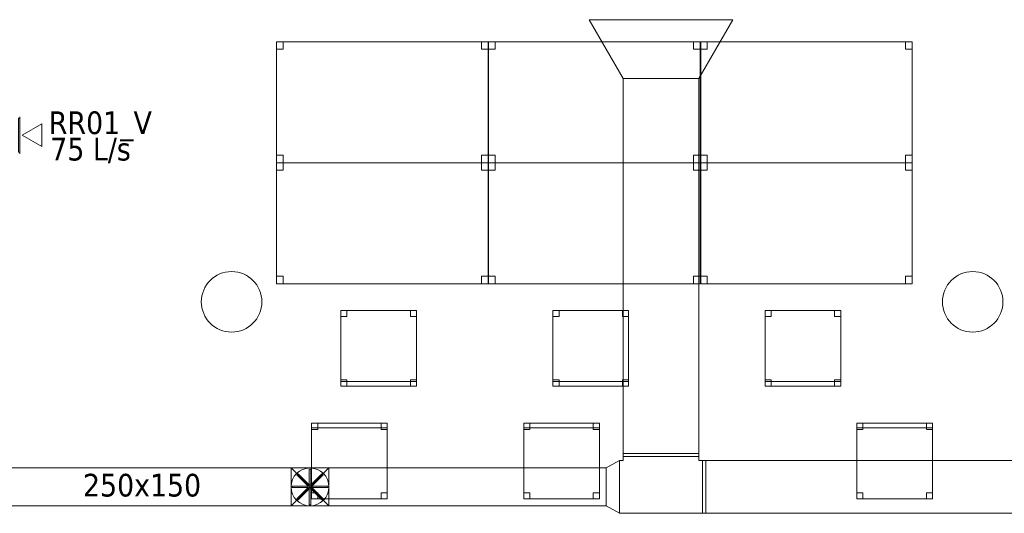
# Model space of a CAD drawing. Header units: metres. Extents: x 397.7 to 427.5, y 12.6 to 28.4.
# Tile 17 of 124: x 404.4 to 410.9, y 16.4 to 19.7. Entities that reach past the tile are written whole.
import ezdxf

# ---------------------------------------------------------------- set-up
doc = ezdxf.new("R2010")
doc.units = ezdxf.units.M
for name, color, linetype, lineweight in [('02_MOBILIARIO', 7, 'Continuous', 18), ('A-COLS-____-MCUT', 7, 'Continuous', 18), ('A-COLS-____-OTLN', 7, 'Continuous', 18), ('A-DETL-____-MBND', 7, 'Continuous', 18), ('A-DETL-GENF-OTLN', 7, 'Continuous', 18), ('M-HVAC-CDFF-IDEN', 7, 'Continuous', 30), ('M-HVAC-CDFF-OTLN', 7, 'Continuous', 18), ('M-HVAC-DUCT-IDEN', 7, 'Continuous', 30), ('M-HVAC-DUCT-OTLN', 7, 'Continuous', 18)]:
    doc.layers.add(name, color=color, linetype=linetype, lineweight=lineweight)
doc.styles.add('Tahoma_2', font='tahoma.ttf', dxfattribs={"height": 0.15})

# ---------------------------------------------------------------- blocks, each defined once
blk = doc.blocks.new('Family - Cadira d_Oficina_P5-151219-08_CLI_AIRE_P5')
at = {"layer": 'A-DETL-____-MBND', "color": 253, "true_color": 0xaaaaaa}
for p, q in [((0, 0.5), (0.04, 0.5)), ((0, 0.46), (0, 0.5)), ((0.04, 0.5), (0, 0.5)), ((0, 0.5), (0, 0.46)), ((0, 0), (0, 0.5)), ((0, 0.5), (0.5, 0.5)), ((0, 0.5), (0, 0)), ((0.5, 0.5), (0, 0.5)), ((0.04, 0.46), (0, 0.46)), ((0, 0.46), (0.04, 0.46)), ((0.04, 0.5), (0.04, 0.46)), ((0.04, 0.46), (0.04, 0.5)), ((0.46, 0.5), (0.5, 0.5)), ((0.46, 0.46), (0.46, 0.5)), ((0.5, 0.5), (0.46, 0.5)), ((0.46, 0.5), (0.46, 0.46)), ((0.5, 0.46), (0.46, 0.46)), ((0.46, 0.46), (0.5, 0.46)), ((0.5, 0.5), (0.5, 0.46)), ((0.5, 0.46), (0.5, 0.5)), ((0.5, 0.5), (0.5, 0)), ((0.5, 0), (0.5, 0.5)), ((0, 0.04), (0.04, 0.04)), ((0, 0), (0, 0.04)), ((0.04, 0.04), (0, 0.04)), ((0, 0.04), (0, 0)), ((0, 0.03), (0.5, 0.03)), ((0, 0), (0, 0.03)), ((0.5, 0.03), (0, 0.03)), ((0, 0.03), (0, 0)), ((0.04, 0), (0, 0)), ((0, 0), (0.04, 0)), ((0.5, 0), (0, 0)), ((0, 0), (0.5, 0)), ((0.5, 0), (0, 0)), ((0.04, 0.04), (0.04, 0)), ((0.04, 0), (0.04, 0.04)), ((0.46, 0.04), (0.5, 0.04)), ((0.46, 0), (0.46, 0.04)), ((0.5, 0.04), (0.46, 0.04)), ((0.46, 0.04), (0.46, 0)), ((0.5, 0.04), (0.5, 0)), ((0.5, 0), (0.5, 0.04)), ((0.5, 0.03), (0.5, 0)), ((0.5, 0), (0.5, 0.03)), ((0, 0), (0.5, 0)), ((0.5, 0), (0.46, 0)), ((0.46, 0), (0.5, 0))]:
    blk.add_line(p, q, dxfattribs=at)
blk = doc.blocks.new('Family - Cadira d_Oficina_P5-151223-08_CLI_AIRE_P5')
at = {"layer": 'A-DETL-____-MBND', "color": 253, "true_color": 0xaaaaaa}
for p, q in [((0, 0.46), (0, 0.5)), ((0, 0.5), (0.04, 0.5)), ((0, 0.5), (0, 0.46)), ((0.04, 0.5), (0, 0.5)), ((0, 0.47), (0, 0.5)), ((0, 0.5), (0.5, 0.5)), ((0, 0.5), (0, 0.47)), ((0.5, 0.5), (0, 0.5)), ((0, 0), (0, 0.5)), ((0, 0.5), (0.5, 0.5)), ((0.5, 0.5), (0, 0.5)), ((0, 0.5), (0, 0)), ((0.5, 0.47), (0, 0.47)), ((0, 0.47), (0.5, 0.47)), ((0.04, 0.46), (0, 0.46)), ((0, 0.46), (0.04, 0.46)), ((0.04, 0.5), (0.04, 0.46)), ((0.04, 0.46), (0.04, 0.5)), ((0.46, 0.46), (0.46, 0.5)), ((0.46, 0.5), (0.5, 0.5)), ((0.46, 0.5), (0.46, 0.46)), ((0.5, 0.5), (0.46, 0.5)), ((0.5, 0.46), (0.46, 0.46)), ((0.46, 0.46), (0.5, 0.46)), ((0.5, 0.5), (0.5, 0.46)), ((0.5, 0.46), (0.5, 0.5)), ((0.5, 0.5), (0.5, 0.47)), ((0.5, 0.47), (0.5, 0.5)), ((0.5, 0.5), (0.5, 0)), ((0.5, 0), (0.5, 0.5)), ((0, 0), (0, 0.04)), ((0, 0.04), (0.04, 0.04)), ((0, 0.04), (0, 0)), ((0.04, 0.04), (0, 0.04)), ((0.5, 0), (0, 0)), ((0.04, 0), (0, 0)), ((0, 0), (0.04, 0)), ((0.04, 0.04), (0.04, 0)), ((0.04, 0), (0.04, 0.04)), ((0.46, 0), (0.46, 0.04)), ((0.46, 0.04), (0.5, 0.04)), ((0.46, 0.04), (0.46, 0)), ((0.5, 0.04), (0.46, 0.04)), ((0.5, 0), (0.46, 0)), ((0.46, 0), (0.5, 0)), ((0.5, 0.04), (0.5, 0)), ((0.5, 0), (0.5, 0.04)), ((0, 0), (0.5, 0))]:
    blk.add_line(p, q, dxfattribs=at)
blk = doc.blocks.new('Family - Cadira d_Oficina_P5-151241-08_CLI_AIRE_P5')
at = {"layer": 'A-DETL-____-MBND', "color": 253, "true_color": 0xaaaaaa}
for p, q in [((0, 0), (0, 0.5)), ((0, 0.5), (0.5, 0.5)), ((0.5, 0.5), (0, 0.5)), ((0, 0.5), (0, 0)), ((0, 0.46), (0, 0.5)), ((0, 0.5), (0.04, 0.5)), ((0, 0.5), (0, 0.46)), ((0.04, 0.5), (0, 0.5)), ((0, 0.47), (0, 0.5)), ((0, 0.5), (0.5, 0.5)), ((0, 0.5), (0, 0.47)), ((0.5, 0.5), (0, 0.5)), ((0.5, 0.47), (0, 0.47)), ((0, 0.47), (0.5, 0.47)), ((0.04, 0.46), (0, 0.46)), ((0, 0.46), (0.04, 0.46)), ((0.04, 0.5), (0.04, 0.46)), ((0.04, 0.46), (0.04, 0.5)), ((0.46, 0.46), (0.46, 0.5)), ((0.46, 0.5), (0.5, 0.5)), ((0.46, 0.5), (0.46, 0.46)), ((0.5, 0.5), (0.46, 0.5)), ((0.5, 0.46), (0.46, 0.46)), ((0.46, 0.46), (0.5, 0.46)), ((0.5, 0.5), (0.5, 0)), ((0.5, 0), (0.5, 0.5)), ((0.5, 0.5), (0.5, 0.47)), ((0.5, 0.47), (0.5, 0.5)), ((0.5, 0.5), (0.5, 0.46)), ((0.5, 0.46), (0.5, 0.5)), ((0, 0), (0, 0.04)), ((0, 0.04), (0.04, 0.04)), ((0, 0.04), (0, 0)), ((0.04, 0.04), (0, 0.04)), ((0.5, 0), (0, 0)), ((0.04, 0), (0, 0)), ((0, 0), (0.04, 0)), ((0.04, 0.04), (0.04, 0)), ((0.04, 0), (0.04, 0.04)), ((0.46, 0), (0.46, 0.04)), ((0.46, 0.04), (0.5, 0.04)), ((0.46, 0.04), (0.46, 0)), ((0.5, 0.04), (0.46, 0.04)), ((0.5, 0), (0.46, 0)), ((0.46, 0), (0.5, 0)), ((0.5, 0.04), (0.5, 0)), ((0.5, 0), (0.5, 0.04)), ((0, 0), (0.5, 0))]:
    blk.add_line(p, q, dxfattribs=at)
blk = doc.blocks.new('Family - Cadira d_Oficina_P5-151265-08_CLI_AIRE_P5')
at = {"layer": 'A-DETL-____-MBND', "color": 253, "true_color": 0xaaaaaa}
for p, q in [((0, 0.46), (0, 0.5)), ((0, 0.5), (0.04, 0.5)), ((0, 0.5), (0, 0.46)), ((0.04, 0.5), (0, 0.5)), ((0, 0), (0, 0.5)), ((0, 0.5), (0.5, 0.5)), ((0.5, 0.5), (0, 0.5)), ((0, 0.5), (0, 0)), ((0, 0.47), (0, 0.5)), ((0, 0.5), (0.5, 0.5)), ((0, 0.5), (0, 0.47)), ((0.5, 0.5), (0, 0.5)), ((0.5, 0.47), (0, 0.47)), ((0, 0.47), (0.5, 0.47)), ((0.04, 0.46), (0, 0.46)), ((0, 0.46), (0.04, 0.46)), ((0.04, 0.5), (0.04, 0.46)), ((0.04, 0.46), (0.04, 0.5)), ((0.46, 0.46), (0.46, 0.5)), ((0.46, 0.5), (0.5, 0.5)), ((0.46, 0.5), (0.46, 0.46)), ((0.5, 0.5), (0.46, 0.5)), ((0.5, 0.46), (0.46, 0.46)), ((0.46, 0.46), (0.5, 0.46)), ((0.5, 0.5), (0.5, 0)), ((0.5, 0), (0.5, 0.5)), ((0.5, 0.5), (0.5, 0.46)), ((0.5, 0.46), (0.5, 0.5)), ((0.5, 0.5), (0.5, 0.47)), ((0.5, 0.47), (0.5, 0.5)), ((0, 0), (0, 0.04)), ((0, 0.04), (0.04, 0.04)), ((0, 0.04), (0, 0)), ((0.04, 0.04), (0, 0.04)), ((0.04, 0), (0, 0)), ((0, 0), (0.04, 0)), ((0.5, 0), (0, 0)), ((0.04, 0.04), (0.04, 0)), ((0.04, 0), (0.04, 0.04)), ((0.46, 0), (0.46, 0.04)), ((0.46, 0.04), (0.5, 0.04)), ((0.46, 0.04), (0.46, 0)), ((0.5, 0.04), (0.46, 0.04)), ((0.5, 0), (0.46, 0)), ((0.46, 0), (0.5, 0)), ((0.5, 0.04), (0.5, 0)), ((0.5, 0), (0.5, 0.04)), ((0, 0), (0.5, 0))]:
    blk.add_line(p, q, dxfattribs=at)
blk = doc.blocks.new('Family - Cadira d_Oficina_P5-151309-08_CLI_AIRE_P5')
at = {"layer": 'A-DETL-____-MBND', "color": 253, "true_color": 0xaaaaaa}
for p, q in [((0, 0.5), (0.04, 0.5)), ((0, 0.46), (0, 0.5)), ((0.04, 0.5), (0, 0.5)), ((0, 0.5), (0, 0.46)), ((0, 0), (0, 0.5)), ((0, 0.5), (0.5, 0.5)), ((0, 0.5), (0, 0)), ((0.5, 0.5), (0, 0.5)), ((0.04, 0.46), (0, 0.46)), ((0, 0.46), (0.04, 0.46)), ((0.04, 0.5), (0.04, 0.46)), ((0.04, 0.46), (0.04, 0.5)), ((0.46, 0.5), (0.5, 0.5)), ((0.46, 0.46), (0.46, 0.5)), ((0.5, 0.5), (0.46, 0.5)), ((0.46, 0.5), (0.46, 0.46)), ((0.5, 0.46), (0.46, 0.46)), ((0.46, 0.46), (0.5, 0.46)), ((0.5, 0.5), (0.5, 0.46)), ((0.5, 0.46), (0.5, 0.5)), ((0.5, 0.5), (0.5, 0)), ((0.5, 0), (0.5, 0.5)), ((0, 0.04), (0.04, 0.04)), ((0, 0), (0, 0.04)), ((0.04, 0.04), (0, 0.04)), ((0, 0.04), (0, 0)), ((0, 0.03), (0.5, 0.03)), ((0, 0), (0, 0.03)), ((0.5, 0.03), (0, 0.03)), ((0, 0.03), (0, 0)), ((0.04, 0), (0, 0)), ((0, 0), (0.04, 0)), ((0.5, 0), (0, 0)), ((0.5, 0), (0, 0)), ((0, 0), (0.5, 0)), ((0.04, 0.04), (0.04, 0)), ((0.04, 0), (0.04, 0.04)), ((0.46, 0.04), (0.5, 0.04)), ((0.46, 0), (0.46, 0.04)), ((0.5, 0.04), (0.46, 0.04)), ((0.46, 0.04), (0.46, 0)), ((0.5, 0.04), (0.5, 0)), ((0.5, 0), (0.5, 0.04)), ((0.5, 0.03), (0.5, 0)), ((0.5, 0), (0.5, 0.03)), ((0, 0), (0.5, 0)), ((0.5, 0), (0.46, 0)), ((0.46, 0), (0.5, 0))]:
    blk.add_line(p, q, dxfattribs=at)
blk = doc.blocks.new('Family - Cadira d_Oficina_P5-151317-08_CLI_AIRE_P5')
at = {"layer": 'A-DETL-____-MBND', "color": 253, "true_color": 0xaaaaaa}
for p, q in [((0, 0), (0, 0.5)), ((0, 0.5), (0.5, 0.5)), ((0, 0.5), (0, 0)), ((0.5, 0.5), (0, 0.5)), ((0, 0.5), (0.04, 0.5)), ((0, 0.46), (0, 0.5)), ((0.04, 0.5), (0, 0.5)), ((0, 0.5), (0, 0.46)), ((0.04, 0.46), (0, 0.46)), ((0, 0.46), (0.04, 0.46)), ((0.04, 0.5), (0.04, 0.46)), ((0.04, 0.46), (0.04, 0.5)), ((0.46, 0.5), (0.5, 0.5)), ((0.46, 0.46), (0.46, 0.5)), ((0.5, 0.5), (0.46, 0.5)), ((0.46, 0.5), (0.46, 0.46)), ((0.5, 0.46), (0.46, 0.46)), ((0.46, 0.46), (0.5, 0.46)), ((0.5, 0.5), (0.5, 0)), ((0.5, 0), (0.5, 0.5)), ((0.5, 0.5), (0.5, 0.46)), ((0.5, 0.46), (0.5, 0.5)), ((0, 0.04), (0.04, 0.04)), ((0, 0), (0, 0.04)), ((0.04, 0.04), (0, 0.04)), ((0, 0.04), (0, 0)), ((0, 0.03), (0.5, 0.03)), ((0, 0), (0, 0.03)), ((0.5, 0.03), (0, 0.03)), ((0, 0.03), (0, 0)), ((0.5, 0), (0, 0)), ((0, 0), (0.5, 0)), ((0.5, 0), (0, 0)), ((0.04, 0), (0, 0)), ((0, 0), (0.04, 0)), ((0.04, 0.04), (0.04, 0)), ((0.04, 0), (0.04, 0.04)), ((0.46, 0.04), (0.5, 0.04)), ((0.46, 0), (0.46, 0.04)), ((0.5, 0.04), (0.46, 0.04)), ((0.46, 0.04), (0.46, 0)), ((0.5, 0.04), (0.5, 0)), ((0.5, 0), (0.5, 0.04)), ((0.5, 0.03), (0.5, 0)), ((0.5, 0), (0.5, 0.03)), ((0, 0), (0.5, 0)), ((0.5, 0), (0.46, 0)), ((0.46, 0), (0.5, 0))]:
    blk.add_line(p, q, dxfattribs=at)
blk = doc.blocks.new('Family - Taula 140X80_P5-151390-08_CLI_AIRE_P5')
at = {"layer": 'A-DETL-____-MBND', "color": 253, "true_color": 0xaaaaaa}
for p, q in [((0, 0.8001), (1.3973, 0.8001)), ((0, 0), (0, 0.8001)), ((1.3973, 0.8001), (0, 0.8001)), ((0, 0.8001), (0, 0)), ((0, 0.8001), (0.0437, 0.8001)), ((0, 0.7501), (0, 0.8001)), ((0.0437, 0.8001), (0, 0.8001)), ((0, 0.8001), (0, 0.7501)), ((0.0437, 0.8001), (0.0437, 0.7501)), ((0.0437, 0.7501), (0.0437, 0.8001)), ((1.3536, 0.8001), (1.3973, 0.8001)), ((1.3536, 0.7501), (1.3536, 0.8001)), ((1.3973, 0.8001), (1.3536, 0.8001)), ((1.3536, 0.8001), (1.3536, 0.7501)), ((1.3973, 0.8001), (1.3973, 0)), ((1.3973, 0), (1.3973, 0.8001)), ((1.3973, 0.8001), (1.3973, 0.7501)), ((1.3973, 0.7501), (1.3973, 0.8001)), ((0.0437, 0.7501), (0, 0.7501)), ((0, 0.7501), (0.0437, 0.7501)), ((1.3973, 0.7501), (1.3536, 0.7501)), ((1.3536, 0.7501), (1.3973, 0.7501)), ((0, 0.05), (0.0437, 0.05)), ((0, 0), (0, 0.05)), ((0.0437, 0.05), (0, 0.05)), ((0, 0.05), (0, 0)), ((0.0437, 0), (0, 0)), ((0, 0), (0.0437, 0)), ((0, 0), (1.3973, 0)), ((0.0437, 0.05), (0.0437, 0)), ((0.0437, 0), (0.0437, 0.05)), ((1.3536, 0.05), (1.3973, 0.05)), ((1.3536, 0), (1.3536, 0.05)), ((1.3973, 0.05), (1.3536, 0.05)), ((1.3536, 0.05), (1.3536, 0)), ((1.3973, 0), (1.3536, 0)), ((1.3536, 0), (1.3973, 0)), ((1.3973, 0.05), (1.3973, 0)), ((1.3973, 0), (1.3973, 0.05)), ((1.3973, 0), (0, 0))]:
    blk.add_line(p, q, dxfattribs=at)
blk = doc.blocks.new('Family - Taula 140X80_P5-151434-08_CLI_AIRE_P5')
at = {"layer": 'A-DETL-____-MBND', "color": 253, "true_color": 0xaaaaaa}
for p, q in [((0, 0), (0, 0.8001)), ((0, 0.8001), (1.3973, 0.8001)), ((1.3973, 0.8001), (0, 0.8001)), ((0, 0.8001), (0, 0)), ((0, 0.7501), (0, 0.8001)), ((0, 0.8001), (0.0437, 0.8001)), ((0.0437, 0.8001), (0, 0.8001)), ((0, 0.8001), (0, 0.7501)), ((0.0437, 0.8001), (0.0437, 0.7501)), ((0.0437, 0.7501), (0.0437, 0.8001)), ((1.3536, 0.7501), (1.3536, 0.8001)), ((1.3536, 0.8001), (1.3973, 0.8001)), ((1.3973, 0.8001), (1.3536, 0.8001)), ((1.3536, 0.8001), (1.3536, 0.7501)), ((1.3973, 0.8001), (1.3973, 0)), ((1.3973, 0), (1.3973, 0.8001)), ((1.3973, 0.8001), (1.3973, 0.7501)), ((1.3973, 0.7501), (1.3973, 0.8001)), ((0.0437, 0.7501), (0, 0.7501)), ((0, 0.7501), (0.0437, 0.7501)), ((1.3973, 0.7501), (1.3536, 0.7501)), ((1.3536, 0.7501), (1.3973, 0.7501)), ((0, 0), (0, 0.05)), ((0, 0.05), (0.0437, 0.05)), ((0.0437, 0.05), (0, 0.05)), ((0, 0.05), (0, 0)), ((1.3973, 0), (0, 0)), ((0, 0), (1.3973, 0)), ((0.0437, 0), (0, 0)), ((0, 0), (0.0437, 0)), ((0.0437, 0.05), (0.0437, 0)), ((0.0437, 0), (0.0437, 0.05)), ((1.3536, 0), (1.3536, 0.05)), ((1.3536, 0.05), (1.3973, 0.05)), ((1.3973, 0.05), (1.3536, 0.05)), ((1.3536, 0.05), (1.3536, 0)), ((1.3973, 0), (1.3536, 0)), ((1.3536, 0), (1.3973, 0)), ((1.3973, 0.05), (1.3973, 0)), ((1.3973, 0), (1.3973, 0.05))]:
    blk.add_line(p, q, dxfattribs=at)
blk = doc.blocks.new('Family - Pilar P5-151519-08_CLI_AIRE_P5')
at = {"layer": 'A-COLS-____-MCUT', "color": 253, "true_color": 0xaaaaaa}
for start, end in [(360, 180), (180, 360)]:
    blk.add_arc((0.2, 0.2), 0.2, start, end, dxfattribs=at)
at = {"layer": 'A-COLS-____-OTLN', "color": 253, "true_color": 0xaaaaaa}
for start, end in [(360, 180), (180, 360)]:
    blk.add_arc((0.2, 0.2), 0.2, start, end, dxfattribs=at)
blk = doc.blocks.new('Family - Taula 140X80_P5-151536-08_CLI_AIRE_P5')
at = {"layer": 'A-DETL-____-MBND', "color": 253, "true_color": 0xaaaaaa}
for p, q in [((0, 0.7501), (0, 0.8001)), ((0, 0.8001), (0.0437, 0.8001)), ((0.0437, 0.8001), (0, 0.8001)), ((0, 0.8001), (0, 0.7501)), ((0, 0), (0, 0.8001)), ((0, 0.8001), (1.3973, 0.8001)), ((1.3973, 0.8001), (0, 0.8001)), ((0, 0.8001), (0, 0)), ((0.0437, 0.8001), (0.0437, 0.7501)), ((0.0437, 0.7501), (0.0437, 0.8001)), ((1.3536, 0.7501), (1.3536, 0.8001)), ((1.3536, 0.8001), (1.3973, 0.8001)), ((1.3973, 0.8001), (1.3536, 0.8001)), ((1.3536, 0.8001), (1.3536, 0.7501)), ((1.3973, 0.8001), (1.3973, 0.7501)), ((1.3973, 0.7501), (1.3973, 0.8001)), ((1.3973, 0.8001), (1.3973, 0)), ((1.3973, 0), (1.3973, 0.8001)), ((0.0437, 0.7501), (0, 0.7501)), ((0, 0.7501), (0.0437, 0.7501)), ((1.3973, 0.7501), (1.3536, 0.7501)), ((1.3536, 0.7501), (1.3973, 0.7501)), ((0, 0), (0, 0.05)), ((0, 0.05), (0.0437, 0.05)), ((0.0437, 0.05), (0, 0.05)), ((0, 0.05), (0, 0)), ((0.0437, 0), (0, 0)), ((0, 0), (0.0437, 0)), ((1.3973, 0), (0, 0)), ((0, 0), (1.3973, 0)), ((0.0437, 0.05), (0.0437, 0)), ((0.0437, 0), (0.0437, 0.05)), ((1.3536, 0), (1.3536, 0.05)), ((1.3536, 0.05), (1.3973, 0.05)), ((1.3973, 0.05), (1.3536, 0.05)), ((1.3536, 0.05), (1.3536, 0)), ((1.3973, 0), (1.3536, 0)), ((1.3536, 0), (1.3973, 0)), ((1.3973, 0.05), (1.3973, 0)), ((1.3973, 0), (1.3973, 0.05))]:
    blk.add_line(p, q, dxfattribs=at)
blk = doc.blocks.new('Family - Taula 140X80_P5-151675-08_CLI_AIRE_P5')
at = {"layer": 'A-DETL-____-MBND', "color": 253, "true_color": 0xaaaaaa}
for p, q in [((0, 0.8001), (0.0437, 0.8001)), ((0, 0.7501), (0, 0.8001)), ((0.0437, 0.8001), (0, 0.8001)), ((0, 0.8001), (0, 0.7501)), ((0, 0.8001), (1.3973, 0.8001)), ((0, 0), (0, 0.8001)), ((1.3973, 0.8001), (0, 0.8001)), ((0, 0.8001), (0, 0)), ((0.0437, 0.8001), (0.0437, 0.7501)), ((0.0437, 0.7501), (0.0437, 0.8001)), ((1.3536, 0.8001), (1.3973, 0.8001)), ((1.3536, 0.7501), (1.3536, 0.8001)), ((1.3973, 0.8001), (1.3536, 0.8001)), ((1.3536, 0.8001), (1.3536, 0.7501)), ((1.3973, 0.8001), (1.3973, 0.7501)), ((1.3973, 0.7501), (1.3973, 0.8001)), ((1.3973, 0.8001), (1.3973, 0)), ((1.3973, 0), (1.3973, 0.8001)), ((0.0437, 0.7501), (0, 0.7501)), ((0, 0.7501), (0.0437, 0.7501)), ((1.3973, 0.7501), (1.3536, 0.7501)), ((1.3536, 0.7501), (1.3973, 0.7501)), ((0, 0.05), (0.0437, 0.05)), ((0, 0), (0, 0.05)), ((0.0437, 0.05), (0, 0.05)), ((0, 0.05), (0, 0)), ((0, 0), (1.3973, 0)), ((0.0437, 0), (0, 0)), ((0, 0), (0.0437, 0)), ((0.0437, 0.05), (0.0437, 0)), ((0.0437, 0), (0.0437, 0.05)), ((1.3536, 0.05), (1.3973, 0.05)), ((1.3536, 0), (1.3536, 0.05)), ((1.3973, 0.05), (1.3536, 0.05)), ((1.3536, 0.05), (1.3536, 0)), ((1.3973, 0), (1.3536, 0)), ((1.3536, 0), (1.3973, 0)), ((1.3973, 0.05), (1.3973, 0)), ((1.3973, 0), (1.3973, 0.05)), ((1.3973, 0), (0, 0))]:
    blk.add_line(p, q, dxfattribs=at)
blk = doc.blocks.new('Family - Pilar P5-151790-08_CLI_AIRE_P5')
at = {"layer": 'A-COLS-____-MCUT', "color": 253, "true_color": 0xaaaaaa}
for start, end in [(360, 180), (180, 360)]:
    blk.add_arc((0.2, 0.2), 0.2, start, end, dxfattribs=at)
at = {"layer": 'A-COLS-____-OTLN', "color": 253, "true_color": 0xaaaaaa}
for start, end in [(360, 180), (180, 360)]:
    blk.add_arc((0.2, 0.2), 0.2, start, end, dxfattribs=at)
blk = doc.blocks.new('Family - Taula 140X80_P5-151826-08_CLI_AIRE_P5')
at = {"layer": 'A-DETL-____-MBND', "color": 253, "true_color": 0xaaaaaa}
for p, q in [((0, 0), (0, 0.8001)), ((0, 0.8001), (1.3973, 0.8001)), ((1.3973, 0.8001), (0, 0.8001)), ((0, 0.8001), (0, 0)), ((0, 0.7501), (0, 0.8001)), ((0, 0.8001), (0.0437, 0.8001)), ((0.0437, 0.8001), (0, 0.8001)), ((0, 0.8001), (0, 0.7501)), ((0.0437, 0.8001), (0.0437, 0.7501)), ((0.0437, 0.7501), (0.0437, 0.8001)), ((1.3536, 0.7501), (1.3536, 0.8001)), ((1.3536, 0.8001), (1.3973, 0.8001)), ((1.3973, 0.8001), (1.3536, 0.8001)), ((1.3536, 0.8001), (1.3536, 0.7501)), ((1.3973, 0.8001), (1.3973, 0)), ((1.3973, 0), (1.3973, 0.8001)), ((1.3973, 0.8001), (1.3973, 0.7501)), ((1.3973, 0.7501), (1.3973, 0.8001)), ((0.0437, 0.7501), (0, 0.7501)), ((0, 0.7501), (0.0437, 0.7501)), ((1.3973, 0.7501), (1.3536, 0.7501)), ((1.3536, 0.7501), (1.3973, 0.7501)), ((0, 0), (0, 0.05)), ((0, 0.05), (0.0437, 0.05)), ((0.0437, 0.05), (0, 0.05)), ((0, 0.05), (0, 0)), ((1.3973, 0), (0, 0)), ((0, 0), (1.3973, 0)), ((0.0437, 0), (0, 0)), ((0, 0), (0.0437, 0)), ((0.0437, 0.05), (0.0437, 0)), ((0.0437, 0), (0.0437, 0.05)), ((1.3536, 0), (1.3536, 0.05)), ((1.3536, 0.05), (1.3973, 0.05)), ((1.3973, 0.05), (1.3536, 0.05)), ((1.3536, 0.05), (1.3536, 0)), ((1.3973, 0), (1.3536, 0)), ((1.3536, 0), (1.3973, 0)), ((1.3973, 0.05), (1.3973, 0)), ((1.3973, 0), (1.3973, 0.05))]:
    blk.add_line(p, q, dxfattribs=at)
blk = doc.blocks.new('Family - Taula 140X80_P5-151830-08_CLI_AIRE_P5')
at = {"layer": 'A-DETL-____-MBND', "color": 253, "true_color": 0xaaaaaa}
for p, q in [((0, 0.8001), (1.3973, 0.8001)), ((0, 0), (0, 0.8001)), ((1.3973, 0.8001), (0, 0.8001)), ((0, 0.8001), (0, 0)), ((0, 0.8001), (0.0437, 0.8001)), ((0, 0.7501), (0, 0.8001)), ((0.0437, 0.8001), (0, 0.8001)), ((0, 0.8001), (0, 0.7501)), ((0.0437, 0.8001), (0.0437, 0.7501)), ((0.0437, 0.7501), (0.0437, 0.8001)), ((1.3536, 0.8001), (1.3973, 0.8001)), ((1.3536, 0.7501), (1.3536, 0.8001)), ((1.3973, 0.8001), (1.3536, 0.8001)), ((1.3536, 0.8001), (1.3536, 0.7501)), ((1.3973, 0.8001), (1.3973, 0)), ((1.3973, 0), (1.3973, 0.8001)), ((1.3973, 0.8001), (1.3973, 0.7501)), ((1.3973, 0.7501), (1.3973, 0.8001)), ((0.0437, 0.7501), (0, 0.7501)), ((0, 0.7501), (0.0437, 0.7501)), ((1.3973, 0.7501), (1.3536, 0.7501)), ((1.3536, 0.7501), (1.3973, 0.7501)), ((0, 0.05), (0.0437, 0.05)), ((0, 0), (0, 0.05)), ((0.0437, 0.05), (0, 0.05)), ((0, 0.05), (0, 0)), ((0.0437, 0), (0, 0)), ((0, 0), (0.0437, 0)), ((0, 0), (1.3973, 0)), ((0.0437, 0.05), (0.0437, 0)), ((0.0437, 0), (0.0437, 0.05)), ((1.3536, 0.05), (1.3973, 0.05)), ((1.3536, 0), (1.3536, 0.05)), ((1.3973, 0.05), (1.3536, 0.05)), ((1.3536, 0.05), (1.3536, 0)), ((1.3973, 0), (1.3536, 0)), ((1.3536, 0), (1.3973, 0)), ((1.3973, 0.05), (1.3973, 0)), ((1.3973, 0), (1.3973, 0.05)), ((1.3973, 0), (0, 0))]:
    blk.add_line(p, q, dxfattribs=at)
blk = doc.blocks.new('LONDR55-XX_ZZ-ARQ-CAA-M3D-Londres55_ifc-1-08_CLI_AIRE_P5')
at = {"layer": '02_MOBILIARIO', "color": 253, "lineweight": 18, "true_color": 0xaaaaaa}
for name, p in [('Family - Taula 140X80_P5-151390-08_CLI_AIRE_P5', (406.1341, 18.7195)), ('Family - Taula 140X80_P5-151675-08_CLI_AIRE_P5', (407.5352, 18.7195)), ('Family - Taula 140X80_P5-151830-08_CLI_AIRE_P5', (408.9364, 18.7195)), ('Family - Taula 140X80_P5-151434-08_CLI_AIRE_P5', (406.1341, 17.9194)), ('Family - Taula 140X80_P5-151536-08_CLI_AIRE_P5', (407.5352, 17.9194)), ('Family - Taula 140X80_P5-151826-08_CLI_AIRE_P5', (408.9364, 17.9194)), ('Family - Cadira d_Oficina_P5-151317-08_CLI_AIRE_P5', (406.5591, 17.2427)), ('Family - Cadira d_Oficina_P5-151309-08_CLI_AIRE_P5', (407.9603, 17.2427)), ('Family - Cadira d_Oficina_P5-151219-08_CLI_AIRE_P5', (409.3615, 17.2427)), ('Family - Cadira d_Oficina_P5-151223-08_CLI_AIRE_P5', (406.3659, 16.4961)), ('Family - Cadira d_Oficina_P5-151241-08_CLI_AIRE_P5', (407.767, 16.4961)), ('Family - Cadira d_Oficina_P5-151265-08_CLI_AIRE_P5', (409.9682, 16.4961))]:
    blk.add_blockref(name, p, dxfattribs=at)
at = {"layer": 'A-COLS-____-OTLN', "color": 253, "lineweight": 18, "true_color": 0xaaaaaa}
for name, p in [('Family - Pilar P5-151519-08_CLI_AIRE_P5', (405.637, 17.5995)), ('Family - Pilar P5-151790-08_CLI_AIRE_P5', (410.5337, 17.5995))]:
    blk.add_blockref(name, p, dxfattribs=at)
blk = doc.blocks.new('M_Te rectangular - Estándar-472362-08_CLI_AIRE_P5')
at = {"layer": 'M-HVAC-DUCT-OTLN', "color": 143, "true_color": 0x32aad1}
for p, q in [((-0.275, 0.175), (-0.275, -0.175)), ((-0.275, -0.175), (-0.275, 0.175)), ((-0.275, 0.175), (0.275, 0.175)), ((0.275, 0.175), (-0.275, 0.175)), ((0.275, -0.175), (0.275, 0.175)), ((0.275, 0.175), (0.275, -0.175)), ((-0.25, -0.175), (-0.275, -0.175)), ((-0.25, -0.175), (-0.275, -0.175)), ((-0.25, -0.175), (-0.25, -0.2)), ((-0.25, -0.2), (-0.25, -0.175)), ((0.25, -0.175), (0.25, -0.2)), ((0.275, -0.175), (0.25, -0.175)), ((0.275, -0.175), (0.25, -0.175)), ((0.25, -0.2), (0.25, -0.175)), ((-0.25, -0.2), (0.25, -0.2)), ((0.25, -0.2), (-0.25, -0.2))]:
    blk.add_line(p, q, dxfattribs=at)
blk = doc.blocks.new('M_Transición rectangular - Ángulo - 60 grados-472410-08_CLI_AIRE_P5')
at = {"layer": 'M-HVAC-DUCT-OTLN', "color": 143, "true_color": 0x32aad1}
for p, q in [((0, 0.475), (0, -0.475)), ((0, 0.475), (0.3897, 0.25)), ((0, 0.475), (0.3897, 0.25)), ((0, -0.475), (0, 0.475)), ((0.3897, -0.25), (0.3897, 0.25)), ((0.3897, 0.25), (0.3897, -0.25)), ((0, -0.475), (0.3897, -0.25)), ((0.3897, -0.25), (0, -0.475))]:
    blk.add_line(p, q, dxfattribs=at)
blk = doc.blocks.new('M_Transición rectangular - Ángulo - 60 grados-470970-08_CLI_AIRE_P5')
at = {"layer": 'M-HVAC-DUCT-OTLN', "color": 143, "true_color": 0x32aad1}
for p, q in [((0, 0.25), (0, -0.25)), ((0, 0.25), (0.0217, 0.25)), ((0, 0.25), (0.0217, 0.25)), ((0, -0.25), (0, 0.25)), ((0.0217, -0.25), (0.0217, 0.25)), ((0.0217, 0.25), (0.0217, -0.25)), ((0, -0.25), (0.0217, -0.25)), ((0.0217, -0.25), (0, -0.25))]:
    blk.add_line(p, q, dxfattribs=at)
blk = doc.blocks.new('M_Transición rectangular - Ángulo - 60 grados-472446-08_CLI_AIRE_P5')
at = {"layer": 'M-HVAC-DUCT-OTLN', "color": 143, "true_color": 0x32aad1}
for p, q in [((0, 0.175), (0, -0.175)), ((0, 0.175), (0.0866, 0.125)), ((0, 0.175), (0.0866, 0.125)), ((0, -0.175), (0, 0.175)), ((0.0866, -0.125), (0.0866, 0.125)), ((0.0866, 0.125), (0.0866, -0.125)), ((0, -0.175), (0.0866, -0.125)), ((0.0866, -0.125), (0, -0.175))]:
    blk.add_line(p, q, dxfattribs=at)
blk = doc.blocks.new('ZYR_03_06_08_01 Difusor Rotacional Circular Impulsió NO PLENUM - DC02-354801-08_CLI_AIRE_P5')
at = {"layer": 'A-DETL-GENF-OTLN', "color": 143, "true_color": 0x32aad1}
for p, q in [((-0.0862, 0.0788), (-0.0788, 0.0862)), ((-0.0125, 0.0052), (-0.0862, 0.0788)), ((-0.0788, 0.0862), (-0.0052, 0.0125)), ((-0.0052, 0.1179), (0.0052, 0.1179)), ((-0.0052, 0.0138), (-0.0052, 0.1179)), ((0.0052, 0.1179), (0.0052, 0.0138)), ((0.0052, 0.0125), (0.0788, 0.0862)), ((0.0862, 0.0788), (0.0125, 0.0052)), ((0.0788, 0.0862), (0.0862, 0.0788)), ((-0.1179, 0.0052), (-0.0138, 0.0052)), ((-0.1179, -0.0052), (-0.1179, 0.0052)), ((-0.0138, 0.0052), (-0.0138, -0.0052)), ((-0.0052, 0.0125), (-0.0125, 0.0052)), ((0.0052, 0.0138), (-0.0052, 0.0138)), ((0.0125, 0.0052), (0.0052, 0.0125)), ((0.0138, 0.0052), (0.1179, 0.0052)), ((0.0138, -0.0052), (0.0138, 0.0052)), ((0.1179, 0.0052), (0.1179, -0.0052)), ((-0.0138, -0.0052), (-0.1179, -0.0052)), ((-0.0862, -0.0788), (-0.0125, -0.0052)), ((-0.0052, -0.0125), (-0.0788, -0.0862)), ((-0.0125, -0.0052), (-0.0052, -0.0125)), ((-0.0052, -0.0138), (0.0052, -0.0138)), ((-0.0052, -0.1179), (-0.0052, -0.0138)), ((0.0052, -0.0125), (0.0125, -0.0052)), ((0.0788, -0.0862), (0.0052, -0.0125)), ((0.0052, -0.0138), (0.0052, -0.1179)), ((0.0125, -0.0052), (0.0862, -0.0788)), ((0.1179, -0.0052), (0.0138, -0.0052)), ((-0.0788, -0.0862), (-0.0862, -0.0788)), ((0.0052, -0.1179), (-0.0052, -0.1179)), ((0.0862, -0.0788), (0.0788, -0.0862))]:
    blk.add_line(p, q, dxfattribs=at)
blk.add_circle((0, 0), 0.125, dxfattribs=at)
blk = doc.blocks.new('M_Transición rectangular - Ángulo - 60 grados-472421-08_CLI_AIRE_P5')
at = {"layer": 'M-HVAC-DUCT-OTLN', "color": 143, "true_color": 0x32aad1}
for p, q in [((0, 0.175), (0, -0.175)), ((0, 0.175), (0.0217, 0.175)), ((0, 0.175), (0.0217, 0.175)), ((0, -0.175), (0, 0.175)), ((0.0217, -0.175), (0.0217, 0.175)), ((0.0217, 0.175), (0.0217, -0.175)), ((0, -0.175), (0.0217, -0.175)), ((0.0217, -0.175), (0, -0.175))]:
    blk.add_line(p, q, dxfattribs=at)
blk = doc.blocks.new('M_Transición de rectangular a redondo - Ángulo - 60 grados-473491-08_CLI_AIRE_P5')
at = {"layer": 'M-HVAC-DUCT-OTLN', "color": 143, "true_color": 0x32aad1}
for p, q in [((423.4918, 16.5759), (423.4918, 16.7009)), ((423.4918, 16.7009), (423.6168, 16.7009)), ((423.4918, 16.7009), (423.4918, 16.4509)), ((423.7418, 16.7009), (423.4918, 16.7009)), ((423.6168, 16.7009), (423.7418, 16.7009)), ((423.7418, 16.7009), (423.7418, 16.5759)), ((423.7418, 16.4509), (423.7418, 16.7009)), ((423.4918, 16.4509), (423.4918, 16.5759)), ((423.7418, 16.5759), (423.7418, 16.4509)), ((423.6168, 16.4509), (423.4918, 16.4509)), ((423.4918, 16.4509), (423.7418, 16.4509)), ((423.7418, 16.4509), (423.6168, 16.4509))]:
    blk.add_line(p, q, dxfattribs=at)
for start, end in [(90, 180), (0, 90), (180, 270), (270, 0)]:
    blk.add_arc((423.6168, 16.5759), 0.125, start, end, dxfattribs=at)
blk = doc.blocks.new('MEP_15_03 Injerto Conducte - Mínimo-473568-08_CLI_AIRE_P5')
at = {"layer": 'M-HVAC-DUCT-OTLN', "color": 143, "true_color": 0x32aad1}
for p, q in [((406.4801, 16.7009), (406.2301, 16.7009)), ((406.2301, 16.7009), (406.2301, 16.4509)), ((406.4801, 16.7009), (406.2301, 16.7009)), ((406.2301, 16.7009), (406.2301, 16.4509)), ((406.4801, 16.4509), (406.4801, 16.7009)), ((406.4801, 16.4509), (406.4801, 16.7009)), ((406.2301, 16.4509), (406.4801, 16.4509)), ((406.2301, 16.4509), (406.4801, 16.4509))]:
    blk.add_line(p, q, dxfattribs=at)
blk = doc.blocks.new('ZYR_03_06_04_01 Reixa Paret Retorn - RR01_V-478031-08_CLI_AIRE_P5')
at = {"layer": 'M-HVAC-CDFF-OTLN', "color": 40, "true_color": 0xffbf00}
for p, q in [((0.1225, 0.002), (-0.1225, 0.002)), ((-0.1225, 0.002), (0.1225, 0.002)), ((-0.1225, 0.002), (-0.1225, 0)), ((-0.1225, 0.002), (-0.1225, 0)), ((0.1225, 0), (-0.1225, 0)), ((-0.1225, 0), (0.1225, 0)), ((0.1125, 0.01), (-0.1125, 0.01)), ((-0.1125, 0.01), (0.1125, 0.01)), ((-0.1125, 0.01), (-0.1125, 0)), ((-0.1125, 0.01), (-0.1125, 0)), ((0.1125, 0.002), (-0.1125, 0.002)), ((-0.1125, 0.002), (0.1125, 0.002)), ((-0.1125, 0.002), (-0.1125, 0)), ((-0.1125, 0.002), (-0.1125, 0)), ((0.1125, 0), (-0.1125, 0)), ((-0.1125, 0), (0.1125, 0)), ((0.1125, 0), (-0.1125, 0)), ((-0.1125, 0), (0.1125, 0)), ((0.1125, 0), (0.1125, 0.01)), ((0.1125, 0.01), (0.1125, 0)), ((0.1125, 0), (0.1125, 0.002)), ((0.1125, 0.002), (0.1125, 0)), ((0.1225, 0), (0.1225, 0.002)), ((0.1225, 0.002), (0.1225, 0)), ((0, -0.015), (-0.075, -0.1449)), ((0, -0.015), (0.075, -0.1449)), ((0.075, -0.1449), (-0.075, -0.1449))]:
    blk.add_line(p, q, dxfattribs=at)

msp = doc.modelspace()

# ---------------------------------------------------------------- linework, layer by layer
at = {"layer": 'M-HVAC-DUCT-OTLN', "color": 143, "true_color": 0x32aad1}
for p, q in [((408.924, 19.2759), (408.424, 19.2759)), ((408.424, 16.7976), (408.424, 19.2759)), ((408.924, 19.2759), (408.924, 16.7976)), ((408.924, 16.7976), (408.424, 16.7976)), ((408.9707, 16.7509), (408.9707, 16.4009)), ((408.9707, 16.7509), (423.9707, 16.7509)), ((403.816, 16.7009), (408.3124, 16.7009)), ((406.2301, 16.7009), (406.2301, 16.4509)), ((406.4801, 16.4509), (406.2301, 16.7009)), ((406.2301, 16.4509), (406.4801, 16.7009)), ((406.4801, 16.4509), (406.4801, 16.7009)), ((408.3124, 16.4509), (408.3124, 16.7009)), ((408.3124, 16.4509), (403.816, 16.4509)), ((423.9707, 16.4009), (408.9707, 16.4009))]:
    msp.add_line(p, q, dxfattribs=at)

# ---------------------------------------------------------------- block references
at = {"lineweight": 5}
msp.add_blockref('LONDR55-XX_ZZ-ARQ-CAA-M3D-Londres55_ifc-1-08_CLI_AIRE_P5', (0, 0), dxfattribs=at)
at = {"layer": 'A-DETL-GENF-OTLN', "color": 143, "true_color": 0x32aad1}
msp.add_blockref('ZYR_03_06_08_01 Difusor Rotacional Circular Impulsió NO PLENUM - DC02-354801-08_CLI_AIRE_P5', (406.3551, 16.5759), dxfattribs=at)
at = {"layer": 'M-HVAC-CDFF-OTLN', "color": 40, "true_color": 0xffbf00, "rotation": 90.00000000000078}
msp.add_blockref('ZYR_03_06_04_01 Reixa Paret Retorn - RR01_V-478031-08_CLI_AIRE_P5', (404.439, 18.9012), dxfattribs=at)
at = {"layer": 'M-HVAC-DUCT-OTLN', "color": 143, "true_color": 0x32aad1}
for name, p, rotation in [('M_Transición rectangular - Ángulo - 60 grados-472410-08_CLI_AIRE_P5', (408.674, 19.6656), 270), ('M_Transición rectangular - Ángulo - 60 grados-470970-08_CLI_AIRE_P5', (408.674, 16.7759), 90), ('M_Transición rectangular - Ángulo - 60 grados-472446-08_CLI_AIRE_P5', (408.399, 16.5759), 180), ('M_Te rectangular - Estándar-472362-08_CLI_AIRE_P5', (408.674, 16.5759), 180)]:
    msp.add_blockref(name, p, dxfattribs=dict(at, rotation=rotation))
for name, p in [('M_Transición rectangular - Ángulo - 60 grados-472421-08_CLI_AIRE_P5', (408.949, 16.5759)), ('M_Transición de rectangular a redondo - Ángulo - 60 grados-473491-08_CLI_AIRE_P5', (-17.2617, 0)), ('MEP_15_03 Injerto Conducte - Mínimo-473568-08_CLI_AIRE_P5', (0, 0))]:
    msp.add_blockref(name, p, dxfattribs=at)

# ---------------------------------------------------------------- texts
at = {"layer": 'M-HVAC-CDFF-IDEN', "char_height": 0.15, "attachment_point": 1, "style": 'Tahoma_2'}
for s, insert, width in [('RR01_V', (404.6297, 19.059), 0.84578), ('75 L/s', (404.6391, 18.8843), 0.661392)]:
    msp.add_mtext(s, dxfattribs=dict(at, insert=insert, width=width))
at = {"layer": 'M-HVAC-DUCT-IDEN', "insert": (404.8553, 16.6622), "char_height": 0.15, "width": 0.913924, "attachment_point": 1, "style": 'Tahoma_2'}
msp.add_mtext('250x150', dxfattribs=at)

doc.saveas('drawing.dxf')
